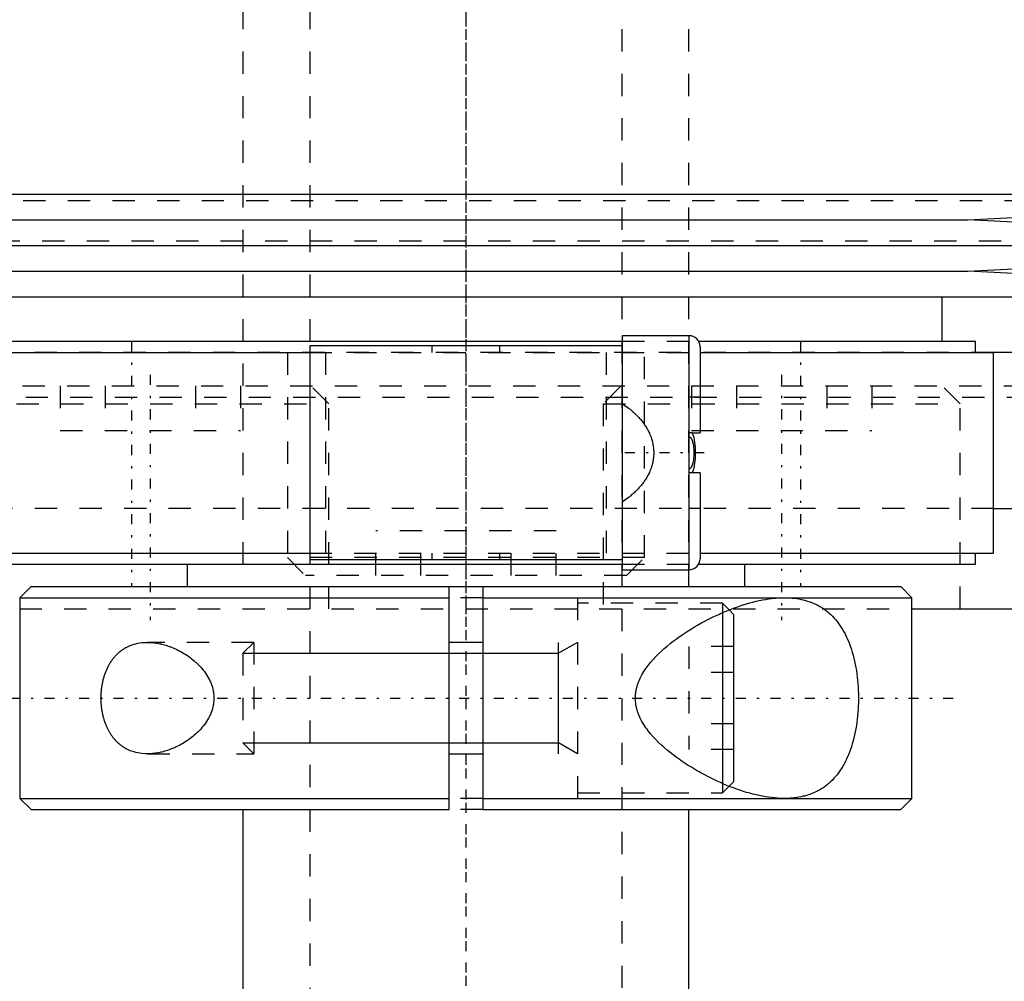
# Model space of a CAD drawing. Extents: x -90 to 90, y -1 to 976.
# Tile 4 of 12: x -20 to 24, y 288 to 331. Entities that reach past the tile are written whole.
import ezdxf

# ---------------------------------------------------------------- set-up
doc = ezdxf.new("R2010")
doc.units = 0
doc.linetypes.add('CENTER', pattern=[1.5, 0.45, -0.5, 0.05, -0.5])
doc.linetypes.add('DASHED', pattern=[2, 1, -1])
for name, color, linetype in [('AM_0', 7, 'CONTINUOUS'), ('AM_10', 7, 'CONTINUOUS'), ('AM_3', 7, 'DASHED'), ('AM_7', 7, 'CENTER')]:
    doc.layers.add(name, color=color, linetype=linetype)

msp = doc.modelspace()

# ---------------------------------------------------------------- linework, layer by layer
at = {"layer": 'AM_0', "color": 7, "linetype": 'CONTINUOUS'}
for p, q in [((-45, 323.6), (45, 323.6)), ((22.5, 322.45), (45, 323.6)), ((-22.5, 322.45), (22.5, 322.45)), ((45, 321.3), (22.5, 322.45)), ((-45, 321.3), (45, 321.3)), ((22.5, 320.15), (45, 321.3)), ((-22.5, 320.15), (22.5, 320.15)), ((45, 319), (22.5, 320.15)), ((-45, 319), (45, 319)), ((21.35, 317), (21.35, 319)), ((10, 317.25), (7, 317.25)), ((7, 317.25), (7, 306.75)), ((10, 317.25), (10, 306.75)), ((-22.85, 317), (7.005, 317)), ((-7, 316.8), (-7, 307.2)), ((7, 316.8), (-7, 316.8)), ((10.44, 317), (22.85, 317)), ((10.5, 316.75), (10.5, 312.9)), ((22.85, 316.5), (22.85, 317)), ((-23.65, 316.5), (-7.008, 316.5)), ((10.504, 316.5), (23.65, 316.5)), ((23.65, 307.5), (23.65, 316.5)), ((52, 316.5), (23.65, 316.5)), ((10.147, 312.9), (10.5, 312.9)), ((10.5, 311.1), (10.147, 311.1)), ((10.5, 311.1), (10.5, 307.25)), ((23.669, 309.5), (33.1, 309.5)), ((-23.65, 307.5), (-7.008, 307.5)), ((10.504, 307.5), (23.65, 307.5)), ((22.85, 307), (22.85, 307.5)), ((-22.85, 307), (7.005, 307)), ((-12.5, 307), (-12.5, 306)), ((7, 307.2), (-7, 307.2)), ((10.44, 307), (22.85, 307)), ((12.5, 306), (12.5, 307)), ((7, 306.75), (10, 306.75)), ((-19.5, 306), (-20, 305.5)), ((-19.5, 306), (-0.75, 306)), ((-0.75, 306), (0.75, 306)), ((-0.75, 296), (-0.75, 306)), ((0.75, 306), (19.5, 306)), ((0.75, 306), (0.75, 296)), ((20, 305.5), (19.5, 306)), ((-20, 305.5), (-20, 296.5)), ((-20, 305.5), (-0.75, 305.5)), ((0.75, 305.5), (20, 305.5)), ((20, 296.5), (20, 305.5)), ((11.5, 304.83), (11.5, 297.17)), ((12, 304.75), (11.797, 304.953)), ((12, 304.75), (12, 297.25)), ((20.023, 305), (79.5, 305)), ((0.75, 303.5), (-0.75, 303.5)), ((-0.75, 298.5), (0.75, 298.5)), ((11.797, 297.047), (12, 297.25)), ((-20, 296.5), (-19.5, 296)), ((-20, 296.5), (-0.75, 296.5)), ((0.75, 296.5), (20, 296.5)), ((19.5, 296), (20, 296.5)), ((-19.5, 296), (-0.75, 296)), ((-10, 296), (-10, 266)), ((0.75, 296), (19.5, 296)), ((10, 266), (10, 296))]:
    msp.add_line(p, q, dxfattribs=at)
for points in [[(10.147, 311.1, 0), (10.151, 311.108, 0), (10.159, 311.123, 0), (10.166, 311.139, 0), (10.17, 311.147, 0), (10.174, 311.155, 0), (10.18, 311.171, 0), (10.187, 311.187, 0), (10.193, 311.202, 0), (10.198, 311.217, 0), (10.203, 311.233, 0), (10.206, 311.24, 0), (10.208, 311.248, 0), (10.213, 311.264, 0), (10.218, 311.28, 0), (10.233, 311.336, 0), (10.244, 311.385, 0), (10.254, 311.436, 0), (10.27, 311.539, 0), (10.283, 311.643, 0), (10.292, 311.748, 0), (10.297, 311.851, 0), (10.3, 311.951, 0), (10.3, 312, 0), (10.3, 312.049, 0), (10.297, 312.149, 0), (10.292, 312.252, 0), (10.283, 312.357, 0), (10.27, 312.461, 0), (10.254, 312.564, 0), (10.244, 312.615, 0), (10.233, 312.664, 0), (10.218, 312.72, 0), (10.213, 312.736, 0), (10.208, 312.752, 0), (10.206, 312.76, 0), (10.203, 312.767, 0), (10.198, 312.783, 0), (10.193, 312.798, 0), (10.187, 312.813, 0), (10.18, 312.829, 0), (10.174, 312.845, 0), (10.17, 312.853, 0), (10.166, 312.861, 0), (10.159, 312.877, 0), (10.151, 312.892, 0), (10.147, 312.9, 0)], [(14.283, 296.5, 0), (14.22, 296.5, 0), (14.093, 296.504, 0), (13.964, 296.511, 0), (13.899, 296.516, 0), (13.834, 296.522, 0), (13.701, 296.536, 0), (13.566, 296.554, 0), (13.43, 296.575, 0), (13.292, 296.6, 0), (13.153, 296.628, 0), (13.082, 296.644, 0), (13.012, 296.66, 0), (12.87, 296.695, 0), (12.727, 296.733, 0), (12.583, 296.774, 0), (12.438, 296.818, 0), (12.292, 296.866, 0), (12.219, 296.89, 0), (12.146, 296.916, 0), (11.999, 296.969, 0), (11.851, 297.026, 0), (11.778, 297.055, 0), (11.704, 297.084, 0), (11.556, 297.146, 0), (11.409, 297.21, 0), (11.335, 297.244, 0), (11.261, 297.277, 0), (11.114, 297.347, 0), (10.968, 297.418, 0), (10.822, 297.493, 0), (10.677, 297.569, 0), (10.533, 297.647, 0), (10.461, 297.688, 0), (10.39, 297.728, 0), (10.248, 297.811, 0), (10.108, 297.896, 0), (9.969, 297.982, 0), (9.832, 298.071, 0), (9.697, 298.162, 0), (9.63, 298.208, 0), (9.563, 298.255, 0), (9.428, 298.352, 0), (9.293, 298.453, 0), (9.158, 298.558, 0), (9.025, 298.667, 0), (8.893, 298.78, 0), (8.828, 298.838, 0), (8.763, 298.896, 0), (8.636, 299.016, 0), (8.513, 299.14, 0), (8.395, 299.267, 0), (8.281, 299.398, 0), (8.173, 299.532, 0), (8.122, 299.6, 0), (8.072, 299.669, 0), (7.978, 299.81, 0), (7.892, 299.955, 0), (7.816, 300.103, 0), (7.775, 300.191, 0), (7.764, 300.217, 0), (7.754, 300.242, 0), (7.749, 300.255, 0), (7.744, 300.268, 0), (7.734, 300.294, 0), (7.724, 300.32, 0), (7.715, 300.346, 0), (7.706, 300.372, 0), (7.697, 300.399, 0), (7.693, 300.412, 0), (7.688, 300.425, 0), (7.68, 300.452, 0), (7.673, 300.479, 0), (7.669, 300.492, 0), (7.665, 300.506, 0), (7.658, 300.533, 0), (7.652, 300.56, 0), (7.649, 300.573, 0), (7.645, 300.587, 0), (7.64, 300.614, 0), (7.634, 300.642, 0), (7.629, 300.67, 0), (7.624, 300.698, 0), (7.62, 300.726, 0), (7.618, 300.74, 0), (7.616, 300.754, 0), (7.612, 300.782, 0), (7.609, 300.811, 0), (7.606, 300.839, 0), (7.604, 300.868, 0), (7.602, 300.897, 0), (7.601, 300.912, 0), (7.601, 300.926, 0), (7.6, 300.956, 0), (7.599, 300.985, 0), (7.599, 301, 0), (7.599, 301.015, 0), (7.6, 301.044, 0), (7.601, 301.074, 0), (7.601, 301.088, 0), (7.602, 301.103, 0), (7.604, 301.132, 0), (7.606, 301.161, 0), (7.609, 301.189, 0), (7.612, 301.218, 0), (7.616, 301.246, 0), (7.618, 301.26, 0), (7.62, 301.274, 0), (7.624, 301.302, 0), (7.629, 301.33, 0), (7.634, 301.358, 0), (7.64, 301.386, 0), (7.645, 301.413, 0), (7.649, 301.427, 0), (7.652, 301.44, 0), (7.658, 301.467, 0), (7.665, 301.494, 0), (7.669, 301.508, 0), (7.673, 301.521, 0), (7.68, 301.548, 0), (7.688, 301.575, 0), (7.693, 301.588, 0), (7.697, 301.601, 0), (7.706, 301.628, 0), (7.715, 301.654, 0), (7.724, 301.68, 0), (7.734, 301.706, 0), (7.744, 301.732, 0), (7.749, 301.745, 0), (7.754, 301.758, 0), (7.764, 301.783, 0), (7.775, 301.809, 0), (7.816, 301.897, 0), (7.892, 302.045, 0), (7.978, 302.19, 0), (8.072, 302.331, 0), (8.122, 302.4, 0), (8.173, 302.468, 0), (8.281, 302.602, 0), (8.395, 302.733, 0), (8.513, 302.86, 0), (8.636, 302.984, 0), (8.763, 303.104, 0), (8.828, 303.162, 0), (8.893, 303.22, 0), (9.025, 303.333, 0), (9.158, 303.442, 0), (9.293, 303.547, 0), (9.428, 303.648, 0), (9.563, 303.745, 0), (9.63, 303.792, 0), (9.697, 303.838, 0), (9.832, 303.929, 0), (9.969, 304.018, 0), (10.108, 304.104, 0), (10.248, 304.189, 0), (10.39, 304.272, 0), (10.461, 304.312, 0), (10.533, 304.353, 0), (10.677, 304.431, 0), (10.822, 304.507, 0), (10.968, 304.582, 0), (11.114, 304.653, 0), (11.261, 304.723, 0), (11.335, 304.756, 0), (11.409, 304.79, 0), (11.556, 304.854, 0), (11.704, 304.916, 0), (11.778, 304.945, 0), (11.851, 304.974, 0), (11.999, 305.031, 0), (12.146, 305.084, 0), (12.219, 305.11, 0), (12.292, 305.134, 0), (12.438, 305.182, 0), (12.583, 305.226, 0), (12.727, 305.267, 0), (12.87, 305.305, 0), (13.012, 305.34, 0), (13.082, 305.356, 0), (13.153, 305.372, 0), (13.292, 305.4, 0), (13.43, 305.425, 0), (13.566, 305.446, 0), (13.701, 305.464, 0), (13.834, 305.478, 0), (13.899, 305.484, 0), (13.964, 305.489, 0), (14.093, 305.496, 0), (14.22, 305.5, 0), (14.283, 305.5, 0)], [(14.283, 305.5, 0), (14.333, 305.5, 0), (14.433, 305.497, 0), (14.533, 305.492, 0), (14.583, 305.489, 0), (14.634, 305.485, 0), (14.734, 305.475, 0), (14.833, 305.462, 0), (14.933, 305.446, 0), (15.031, 305.427, 0), (15.129, 305.405, 0), (15.178, 305.393, 0), (15.226, 305.38, 0), (15.322, 305.352, 0), (15.417, 305.32, 0), (15.511, 305.285, 0), (15.603, 305.247, 0), (15.694, 305.205, 0), (15.739, 305.183, 0), (15.783, 305.16, 0), (15.871, 305.111, 0), (15.957, 305.059, 0), (15.999, 305.032, 0), (16.041, 305.003, 0), (16.123, 304.944, 0), (16.204, 304.882, 0), (16.243, 304.849, 0), (16.282, 304.816, 0), (16.358, 304.746, 0), (16.432, 304.674, 0), (16.504, 304.597, 0), (16.574, 304.518, 0), (16.641, 304.436, 0), (16.674, 304.393, 0), (16.706, 304.35, 0), (16.769, 304.261, 0), (16.83, 304.17, 0), (16.888, 304.075, 0), (16.944, 303.978, 0), (16.998, 303.876, 0), (17.024, 303.824, 0), (17.051, 303.77, 0), (17.101, 303.66, 0), (17.15, 303.546, 0), (17.197, 303.428, 0), (17.241, 303.306, 0), (17.283, 303.181, 0), (17.304, 303.117, 0), (17.323, 303.053, 0), (17.36, 302.922, 0), (17.395, 302.788, 0), (17.427, 302.652, 0), (17.456, 302.513, 0), (17.482, 302.373, 0), (17.494, 302.302, 0), (17.506, 302.231, 0), (17.527, 302.087, 0), (17.545, 301.943, 0), (17.561, 301.797, 0), (17.574, 301.652, 0), (17.584, 301.506, 0), (17.588, 301.433, 0), (17.592, 301.36, 0), (17.597, 301.215, 0), (17.599, 301.072, 0), (17.6, 301, 0), (17.599, 300.928, 0), (17.597, 300.785, 0), (17.592, 300.64, 0), (17.588, 300.567, 0), (17.584, 300.494, 0), (17.574, 300.348, 0), (17.561, 300.203, 0), (17.545, 300.057, 0), (17.527, 299.913, 0), (17.506, 299.769, 0), (17.494, 299.698, 0), (17.482, 299.627, 0), (17.456, 299.487, 0), (17.427, 299.348, 0), (17.395, 299.212, 0), (17.36, 299.078, 0), (17.323, 298.947, 0), (17.304, 298.883, 0), (17.283, 298.819, 0), (17.241, 298.694, 0), (17.197, 298.572, 0), (17.15, 298.454, 0), (17.101, 298.34, 0), (17.051, 298.23, 0), (17.024, 298.176, 0), (16.998, 298.124, 0), (16.944, 298.022, 0), (16.888, 297.925, 0), (16.83, 297.83, 0), (16.769, 297.739, 0), (16.706, 297.65, 0), (16.674, 297.607, 0), (16.641, 297.564, 0), (16.574, 297.482, 0), (16.504, 297.403, 0), (16.432, 297.326, 0), (16.358, 297.254, 0), (16.282, 297.184, 0), (16.243, 297.151, 0), (16.204, 297.118, 0), (16.123, 297.056, 0), (16.041, 296.997, 0), (15.999, 296.968, 0), (15.957, 296.941, 0), (15.871, 296.889, 0), (15.783, 296.84, 0), (15.739, 296.817, 0), (15.694, 296.795, 0), (15.603, 296.753, 0), (15.511, 296.715, 0), (15.417, 296.68, 0), (15.322, 296.648, 0), (15.226, 296.62, 0), (15.178, 296.607, 0), (15.129, 296.595, 0), (15.031, 296.573, 0), (14.933, 296.554, 0), (14.833, 296.538, 0), (14.734, 296.525, 0), (14.634, 296.515, 0), (14.583, 296.511, 0), (14.533, 296.508, 0), (14.433, 296.503, 0), (14.333, 296.5, 0), (14.283, 296.5, 0)], [(-16.363, 301, 0), (-16.363, 301.02, 0), (-16.363, 301.061, 0), (-16.362, 301.102, 0), (-16.361, 301.122, 0), (-16.36, 301.143, 0), (-16.358, 301.184, 0), (-16.356, 301.225, 0), (-16.353, 301.266, 0), (-16.35, 301.308, 0), (-16.346, 301.349, 0), (-16.344, 301.369, 0), (-16.342, 301.39, 0), (-16.337, 301.431, 0), (-16.331, 301.472, 0), (-16.326, 301.513, 0), (-16.319, 301.554, 0), (-16.312, 301.595, 0), (-16.309, 301.615, 0), (-16.305, 301.635, 0), (-16.297, 301.676, 0), (-16.289, 301.716, 0), (-16.285, 301.736, 0), (-16.28, 301.756, 0), (-16.271, 301.795, 0), (-16.261, 301.835, 0), (-16.256, 301.854, 0), (-16.251, 301.874, 0), (-16.241, 301.912, 0), (-16.229, 301.951, 0), (-16.218, 301.989, 0), (-16.206, 302.026, 0), (-16.194, 302.063, 0), (-16.187, 302.082, 0), (-16.181, 302.1, 0), (-16.168, 302.137, 0), (-16.154, 302.173, 0), (-16.14, 302.208, 0), (-16.125, 302.243, 0), (-16.111, 302.278, 0), (-16.103, 302.295, 0), (-16.095, 302.312, 0), (-16.08, 302.345, 0), (-16.064, 302.378, 0), (-16.048, 302.411, 0), (-16.031, 302.443, 0), (-16.014, 302.474, 0), (-16.006, 302.489, 0), (-15.997, 302.505, 0), (-15.98, 302.535, 0), (-15.962, 302.564, 0), (-15.945, 302.593, 0), (-15.927, 302.622, 0), (-15.908, 302.649, 0), (-15.899, 302.663, 0), (-15.89, 302.676, 0), (-15.871, 302.703, 0), (-15.852, 302.729, 0), (-15.833, 302.755, 0), (-15.813, 302.78, 0), (-15.793, 302.805, 0), (-15.783, 302.818, 0), (-15.773, 302.83, 0), (-15.752, 302.854, 0), (-15.731, 302.878, 0), (-15.721, 302.89, 0), (-15.71, 302.901, 0), (-15.689, 302.924, 0), (-15.667, 302.947, 0), (-15.656, 302.958, 0), (-15.645, 302.969, 0), (-15.622, 302.991, 0), (-15.6, 303.012, 0), (-15.577, 303.033, 0), (-15.553, 303.053, 0), (-15.53, 303.073, 0), (-15.518, 303.083, 0), (-15.506, 303.092, 0), (-15.482, 303.111, 0), (-15.458, 303.13, 0), (-15.433, 303.148, 0), (-15.408, 303.166, 0), (-15.383, 303.183, 0), (-15.37, 303.191, 0), (-15.358, 303.2, 0), (-15.332, 303.216, 0), (-15.307, 303.231, 0), (-15.281, 303.247, 0), (-15.254, 303.262, 0), (-15.228, 303.276, 0), (-15.215, 303.283, 0), (-15.202, 303.29, 0), (-15.175, 303.303, 0), (-15.148, 303.316, 0), (-15.053, 303.358, 0), (-14.885, 303.416, 0), (-14.8, 303.439, 0), (-14.714, 303.458, 0), (-14.541, 303.486, 0), (-14.368, 303.498, 0), (-14.283, 303.5, 0)], [(-14.283, 303.5, 0), (-14.251, 303.5, 0), (-14.188, 303.498, 0), (-14.123, 303.495, 0), (-14.091, 303.492, 0), (-14.058, 303.49, 0), (-13.992, 303.483, 0), (-13.925, 303.475, 0), (-13.858, 303.464, 0), (-13.79, 303.452, 0), (-13.722, 303.439, 0), (-13.688, 303.431, 0), (-13.653, 303.423, 0), (-13.585, 303.406, 0), (-13.515, 303.387, 0), (-13.446, 303.367, 0), (-13.377, 303.344, 0), (-13.307, 303.32, 0), (-13.272, 303.308, 0), (-13.237, 303.295, 0), (-13.168, 303.267, 0), (-13.099, 303.238, 0), (-13.064, 303.223, 0), (-13.029, 303.207, 0), (-12.96, 303.175, 0), (-12.892, 303.141, 0), (-12.858, 303.124, 0), (-12.824, 303.106, 0), (-12.756, 303.069, 0), (-12.689, 303.03, 0), (-12.623, 302.99, 0), (-12.557, 302.948, 0), (-12.492, 302.905, 0), (-12.46, 302.883, 0), (-12.428, 302.86, 0), (-12.364, 302.814, 0), (-12.302, 302.767, 0), (-12.241, 302.718, 0), (-12.181, 302.668, 0), (-12.122, 302.616, 0), (-12.093, 302.59, 0), (-12.064, 302.563, 0), (-12.006, 302.506, 0), (-11.949, 302.448, 0), (-11.892, 302.387, 0), (-11.837, 302.323, 0), (-11.782, 302.257, 0), (-11.756, 302.223, 0), (-11.73, 302.189, 0), (-11.679, 302.118, 0), (-11.63, 302.046, 0), (-11.584, 301.971, 0), (-11.541, 301.894, 0), (-11.5, 301.816, 0), (-11.481, 301.776, 0), (-11.462, 301.735, 0), (-11.428, 301.653, 0), (-11.398, 301.57, 0), (-11.372, 301.485, 0), (-11.349, 301.399, 0), (-11.331, 301.311, 0), (-11.324, 301.267, 0), (-11.317, 301.223, 0), (-11.308, 301.134, 0), (-11.303, 301.045, 0), (-11.303, 301, 0), (-11.303, 300.955, 0), (-11.308, 300.866, 0), (-11.317, 300.777, 0), (-11.324, 300.733, 0), (-11.331, 300.689, 0), (-11.349, 300.601, 0), (-11.372, 300.515, 0), (-11.398, 300.43, 0), (-11.428, 300.347, 0), (-11.462, 300.265, 0), (-11.481, 300.224, 0), (-11.5, 300.184, 0), (-11.541, 300.106, 0), (-11.584, 300.029, 0), (-11.63, 299.954, 0), (-11.679, 299.882, 0), (-11.73, 299.811, 0), (-11.756, 299.777, 0), (-11.782, 299.743, 0), (-11.837, 299.677, 0), (-11.892, 299.613, 0), (-11.949, 299.552, 0), (-12.006, 299.494, 0), (-12.064, 299.437, 0), (-12.093, 299.41, 0), (-12.122, 299.384, 0), (-12.181, 299.332, 0), (-12.241, 299.282, 0), (-12.302, 299.233, 0), (-12.364, 299.186, 0), (-12.428, 299.14, 0), (-12.46, 299.117, 0), (-12.492, 299.095, 0), (-12.557, 299.052, 0), (-12.623, 299.01, 0), (-12.689, 298.97, 0), (-12.756, 298.931, 0), (-12.824, 298.894, 0), (-12.858, 298.876, 0), (-12.892, 298.859, 0), (-12.96, 298.825, 0), (-13.029, 298.793, 0), (-13.064, 298.777, 0), (-13.099, 298.762, 0), (-13.168, 298.733, 0), (-13.237, 298.705, 0), (-13.272, 298.692, 0), (-13.307, 298.68, 0), (-13.377, 298.656, 0), (-13.446, 298.633, 0), (-13.515, 298.613, 0), (-13.585, 298.594, 0), (-13.653, 298.577, 0), (-13.688, 298.569, 0), (-13.722, 298.561, 0), (-13.79, 298.548, 0), (-13.858, 298.536, 0), (-13.925, 298.525, 0), (-13.992, 298.517, 0), (-14.058, 298.51, 0), (-14.091, 298.508, 0), (-14.123, 298.505, 0), (-14.188, 298.502, 0), (-14.251, 298.5, 0), (-14.283, 298.5, 0)], [(-14.283, 298.5, 0), (-14.368, 298.502, 0), (-14.541, 298.514, 0), (-14.714, 298.542, 0), (-14.8, 298.561, 0), (-14.885, 298.584, 0), (-15.053, 298.642, 0), (-15.148, 298.684, 0), (-15.175, 298.697, 0), (-15.202, 298.71, 0), (-15.215, 298.717, 0), (-15.228, 298.724, 0), (-15.254, 298.738, 0), (-15.281, 298.753, 0), (-15.307, 298.769, 0), (-15.332, 298.784, 0), (-15.358, 298.8, 0), (-15.37, 298.809, 0), (-15.383, 298.817, 0), (-15.408, 298.834, 0), (-15.433, 298.852, 0), (-15.458, 298.87, 0), (-15.482, 298.889, 0), (-15.506, 298.908, 0), (-15.518, 298.917, 0), (-15.53, 298.927, 0), (-15.553, 298.947, 0), (-15.577, 298.967, 0), (-15.6, 298.988, 0), (-15.622, 299.009, 0), (-15.645, 299.031, 0), (-15.656, 299.042, 0), (-15.667, 299.053, 0), (-15.689, 299.076, 0), (-15.71, 299.099, 0), (-15.721, 299.11, 0), (-15.731, 299.122, 0), (-15.752, 299.146, 0), (-15.773, 299.17, 0), (-15.783, 299.182, 0), (-15.793, 299.195, 0), (-15.813, 299.22, 0), (-15.833, 299.245, 0), (-15.852, 299.271, 0), (-15.871, 299.297, 0), (-15.89, 299.324, 0), (-15.899, 299.337, 0), (-15.908, 299.351, 0), (-15.927, 299.378, 0), (-15.945, 299.407, 0), (-15.962, 299.436, 0), (-15.98, 299.465, 0), (-15.997, 299.495, 0), (-16.006, 299.511, 0), (-16.014, 299.526, 0), (-16.031, 299.557, 0), (-16.048, 299.589, 0), (-16.064, 299.622, 0), (-16.08, 299.655, 0), (-16.095, 299.688, 0), (-16.103, 299.705, 0), (-16.111, 299.722, 0), (-16.125, 299.757, 0), (-16.14, 299.792, 0), (-16.154, 299.827, 0), (-16.168, 299.863, 0), (-16.181, 299.9, 0), (-16.187, 299.918, 0), (-16.194, 299.937, 0), (-16.206, 299.974, 0), (-16.218, 300.011, 0), (-16.229, 300.049, 0), (-16.241, 300.088, 0), (-16.251, 300.126, 0), (-16.256, 300.146, 0), (-16.261, 300.165, 0), (-16.271, 300.205, 0), (-16.28, 300.244, 0), (-16.285, 300.264, 0), (-16.289, 300.284, 0), (-16.297, 300.324, 0), (-16.305, 300.365, 0), (-16.309, 300.385, 0), (-16.312, 300.405, 0), (-16.319, 300.446, 0), (-16.326, 300.487, 0), (-16.331, 300.528, 0), (-16.337, 300.569, 0), (-16.342, 300.61, 0), (-16.344, 300.631, 0), (-16.346, 300.651, 0), (-16.35, 300.692, 0), (-16.353, 300.734, 0), (-16.356, 300.775, 0), (-16.358, 300.816, 0), (-16.36, 300.857, 0), (-16.361, 300.878, 0), (-16.362, 300.898, 0), (-16.363, 300.939, 0), (-16.363, 300.98, 0), (-16.363, 301, 0)]]:
    msp.add_polyline3d(points, dxfattribs=at)
for centre, start, end in [((10, 316.75), 0, 90), ((10, 307.25), 270, 0)]:
    msp.add_arc(centre, 0.5, start, end, dxfattribs=at)
at = {"layer": 'AM_10', "color": 7, "linetype": 'CONTINUOUS'}
for p, q in [((4.15, 298.5), (4.15, 303.5)), ((5, 303.5), (4.15, 303.01)), ((-10, 303.01), (4.15, 303.01)), ((-10, 298.99), (4.15, 298.99)), ((5, 298.5), (4.15, 298.99))]:
    msp.add_line(p, q, dxfattribs=at)
at = {"layer": 'AM_3', "color": 6, "linetype": 'DASHED'}
for p, q in [((-7, 942), (-7, 266)), ((7, 266), (7, 942)), ((-10, 930), (-10, 306)), ((10, 306), (10, 930)), ((35.15, 323.3), (-35.15, 323.3)), ((-45, 321.5), (45, 321.5)), ((-45, 321.5), (45, 321.5)), ((-1.511, 316.5), (-1.511, 316.8)), ((1.511, 316.8), (1.511, 316.5)), ((7.005, 317), (10.44, 317)), ((23.65, 316.5), (-27.027, 316.5)), ((-8, 316.5), (-8, 307.3)), ((-7.008, 316.5), (10.504, 316.5)), ((-6.284, 307.5), (-6.284, 316.5)), ((6.284, 316.5), (6.284, 307.5)), ((8, 307.3), (8, 316.5)), ((-39.88, 315), (39.88, 315)), ((-18.197, 315), (-18.197, 313)), ((-16.176, 315), (-16.176, 313)), ((-12.134, 315), (-12.134, 313)), ((-10.114, 315), (-10.114, 313)), ((-6.155, 314.2), (-6.955, 315)), ((6.955, 315), (6.155, 314.2)), ((10.114, 315), (10.114, 313)), ((12.134, 315), (12.134, 313)), ((16.176, 315), (16.176, 313)), ((18.197, 315), (18.197, 313)), ((22.155, 314.2), (21.355, 315)), ((-39.743, 314.5), (39.743, 314.5)), ((10.5, 314.5), (10, 314.5)), ((-22.155, 314.2), (-6.155, 314.2)), ((-6.155, 305), (-6.155, 314.2)), ((6.155, 314.2), (6.155, 305)), ((6.155, 314.2), (22.155, 314.2)), ((22.155, 305), (22.155, 314.2)), ((-18.197, 313), (-10.114, 313)), ((10.147, 312.9), (10, 312.9)), ((10.114, 313), (18.197, 313)), ((10.147, 311.1), (10, 311.1)), ((23.669, 309.5), (-23.669, 309.5)), ((10.5, 309.5), (10, 309.5)), ((-4.041, 306.5), (-4.041, 308.5)), ((4.041, 308.5), (-4.041, 308.5)), ((-2.021, 306.5), (-2.021, 308.5)), ((2.021, 306.5), (2.021, 308.5)), ((4.041, 306.5), (4.041, 308.5)), ((-7.008, 307.5), (10.504, 307.5)), ((-1.511, 307.2), (-1.511, 307.5)), ((1.511, 307.5), (1.511, 307.2)), ((-8, 307.3), (-7.2, 306.5)), ((8, 307.3), (-8, 307.3)), ((7.005, 307), (10.44, 307)), ((7.2, 306.5), (8, 307.3)), ((7.2, 306.5), (-7.2, 306.5)), ((0.75, 305.5), (-0.75, 305.5)), ((5, 305.5), (5, 296.5)), ((11.5, 305.25), (5, 305.25)), ((11.797, 304.953), (11.5, 305.25)), ((11.5, 305.25), (11.5, 304.83)), ((-20.023, 305), (20.023, 305)), ((-9.51, 303.5), (-14.283, 303.5)), ((-9.51, 303.5), (-10, 303.01)), ((-9.51, 303.5), (-9.51, 298.5)), ((-10, 303.01), (-10, 298.99)), ((12, 303.309), (10, 303.309)), ((10, 303.309), (10, 298.691)), ((12, 302.155), (10, 302.155)), ((12, 299.845), (10, 299.845)), ((-10, 298.99), (-9.51, 298.5)), ((-14.283, 298.5), (-9.51, 298.5)), ((12, 298.691), (10, 298.691)), ((11.5, 297.17), (11.5, 296.75)), ((5, 296.75), (11.5, 296.75)), ((11.5, 296.75), (11.797, 297.047)), ((0.75, 296.5), (-0.75, 296.5)), ((0.75, 296), (-0.75, 296))]:
    msp.add_line(p, q, dxfattribs=at)
for points in [[(7, 314.215, 0), (7.127, 314.128, 0), (7.271, 314.021, 0), (7.312, 313.989, 0), (7.352, 313.957, 0), (7.371, 313.941, 0), (7.391, 313.924, 0), (7.43, 313.892, 0), (7.468, 313.858, 0), (7.506, 313.824, 0), (7.543, 313.79, 0), (7.58, 313.756, 0), (7.598, 313.738, 0), (7.616, 313.721, 0), (7.652, 313.685, 0), (7.687, 313.65, 0), (7.704, 313.632, 0), (7.721, 313.613, 0), (7.755, 313.577, 0), (7.788, 313.54, 0), (7.804, 313.521, 0), (7.82, 313.502, 0), (7.852, 313.465, 0), (7.883, 313.427, 0), (7.913, 313.388, 0), (7.943, 313.349, 0), (7.971, 313.31, 0), (7.985, 313.29, 0), (7.999, 313.271, 0), (8.027, 313.231, 0), (8.053, 313.19, 0), (8.08, 313.147, 0), (8.106, 313.104, 0), (8.131, 313.061, 0), (8.144, 313.038, 0), (8.156, 313.016, 0), (8.18, 312.97, 0), (8.203, 312.924, 0), (8.225, 312.877, 0), (8.246, 312.829, 0), (8.266, 312.781, 0), (8.276, 312.756, 0), (8.285, 312.732, 0), (8.303, 312.682, 0), (8.32, 312.633, 0), (8.335, 312.582, 0), (8.35, 312.532, 0), (8.363, 312.481, 0), (8.369, 312.456, 0), (8.374, 312.43, 0), (8.385, 312.379, 0), (8.394, 312.328, 0), (8.402, 312.277, 0), (8.408, 312.226, 0), (8.413, 312.175, 0), (8.415, 312.15, 0), (8.417, 312.125, 0), (8.42, 312.074, 0), (8.421, 312.025, 0), (8.421, 312, 0), (8.421, 311.975, 0), (8.42, 311.926, 0), (8.417, 311.875, 0), (8.415, 311.85, 0), (8.413, 311.825, 0), (8.408, 311.774, 0), (8.402, 311.723, 0), (8.394, 311.672, 0), (8.385, 311.621, 0), (8.374, 311.57, 0), (8.369, 311.544, 0), (8.363, 311.519, 0), (8.35, 311.468, 0), (8.335, 311.418, 0), (8.32, 311.367, 0), (8.303, 311.318, 0), (8.285, 311.268, 0), (8.276, 311.244, 0), (8.266, 311.219, 0), (8.246, 311.171, 0), (8.225, 311.123, 0), (8.203, 311.076, 0), (8.18, 311.03, 0), (8.156, 310.984, 0), (8.144, 310.962, 0), (8.131, 310.939, 0), (8.106, 310.896, 0), (8.08, 310.853, 0), (8.053, 310.81, 0), (8.027, 310.769, 0), (7.999, 310.729, 0), (7.985, 310.71, 0), (7.971, 310.69, 0), (7.943, 310.651, 0), (7.913, 310.612, 0), (7.883, 310.573, 0), (7.852, 310.535, 0), (7.82, 310.498, 0), (7.804, 310.479, 0), (7.788, 310.46, 0), (7.755, 310.423, 0), (7.721, 310.387, 0), (7.704, 310.368, 0), (7.687, 310.35, 0), (7.652, 310.315, 0), (7.616, 310.279, 0), (7.598, 310.262, 0), (7.58, 310.244, 0), (7.543, 310.21, 0), (7.506, 310.176, 0), (7.468, 310.142, 0), (7.43, 310.108, 0), (7.391, 310.076, 0), (7.371, 310.059, 0), (7.352, 310.043, 0), (7.312, 310.011, 0), (7.271, 309.979, 0), (7.127, 309.872, 0), (7, 309.785, 0)], [(10, 312.723, 0), (10.001, 312.723, 0), (10.004, 312.723, 0), (10.006, 312.723, 0), (10.007, 312.722, 0), (10.008, 312.722, 0), (10.011, 312.722, 0), (10.013, 312.722, 0), (10.016, 312.721, 0), (10.018, 312.72, 0), (10.02, 312.72, 0), (10.022, 312.719, 0), (10.023, 312.719, 0), (10.025, 312.718, 0), (10.028, 312.717, 0), (10.03, 312.716, 0), (10.032, 312.715, 0), (10.034, 312.714, 0), (10.035, 312.714, 0), (10.036, 312.713, 0), (10.038, 312.712, 0), (10.04, 312.711, 0), (10.041, 312.71, 0), (10.042, 312.71, 0), (10.044, 312.708, 0), (10.046, 312.707, 0), (10.047, 312.706, 0), (10.048, 312.706, 0), (10.05, 312.704, 0), (10.052, 312.703, 0), (10.054, 312.701, 0), (10.056, 312.699, 0), (10.058, 312.698, 0), (10.059, 312.697, 0), (10.06, 312.696, 0), (10.062, 312.694, 0), (10.064, 312.693, 0), (10.065, 312.691, 0), (10.067, 312.689, 0), (10.069, 312.687, 0), (10.07, 312.686, 0), (10.071, 312.686, 0), (10.072, 312.684, 0), (10.074, 312.682, 0), (10.079, 312.675, 0), (10.088, 312.664, 0), (10.096, 312.652, 0), (10.1, 312.646, 0), (10.104, 312.639, 0), (10.111, 312.626, 0), (10.118, 312.613, 0), (10.124, 312.599, 0), (10.13, 312.585, 0), (10.135, 312.572, 0), (10.138, 312.565, 0), (10.14, 312.559, 0), (10.145, 312.545, 0), (10.149, 312.532, 0), (10.152, 312.525, 0), (10.154, 312.519, 0), (10.158, 312.505, 0), (10.162, 312.491, 0), (10.164, 312.484, 0), (10.165, 312.477, 0), (10.169, 312.463, 0), (10.172, 312.449, 0), (10.183, 312.398, 0), (10.198, 312.309, 0), (10.208, 312.219, 0), (10.215, 312.13, 0), (10.218, 312.042, 0), (10.218, 312, 0), (10.218, 311.958, 0), (10.215, 311.87, 0), (10.208, 311.781, 0), (10.198, 311.691, 0), (10.183, 311.602, 0), (10.172, 311.551, 0), (10.169, 311.537, 0), (10.165, 311.523, 0), (10.164, 311.516, 0), (10.162, 311.509, 0), (10.158, 311.495, 0), (10.154, 311.481, 0), (10.152, 311.475, 0), (10.149, 311.468, 0), (10.145, 311.455, 0), (10.14, 311.441, 0), (10.138, 311.435, 0), (10.135, 311.428, 0), (10.13, 311.415, 0), (10.124, 311.401, 0), (10.118, 311.387, 0), (10.111, 311.374, 0), (10.104, 311.361, 0), (10.1, 311.354, 0), (10.096, 311.348, 0), (10.088, 311.336, 0), (10.079, 311.325, 0), (10.074, 311.318, 0), (10.072, 311.316, 0), (10.071, 311.314, 0), (10.07, 311.314, 0), (10.069, 311.313, 0), (10.067, 311.311, 0), (10.065, 311.309, 0), (10.064, 311.307, 0), (10.062, 311.306, 0), (10.06, 311.304, 0), (10.059, 311.303, 0), (10.058, 311.302, 0), (10.056, 311.301, 0), (10.054, 311.299, 0), (10.052, 311.297, 0), (10.05, 311.296, 0), (10.048, 311.294, 0), (10.047, 311.294, 0), (10.046, 311.293, 0), (10.044, 311.292, 0), (10.042, 311.29, 0), (10.041, 311.29, 0), (10.04, 311.289, 0), (10.038, 311.288, 0), (10.036, 311.287, 0), (10.035, 311.286, 0), (10.034, 311.286, 0), (10.032, 311.285, 0), (10.03, 311.284, 0), (10.028, 311.283, 0), (10.025, 311.282, 0), (10.023, 311.281, 0), (10.022, 311.281, 0), (10.02, 311.28, 0), (10.018, 311.28, 0), (10.016, 311.279, 0), (10.013, 311.278, 0), (10.011, 311.278, 0), (10.008, 311.278, 0), (10.007, 311.278, 0), (10.006, 311.277, 0), (10.004, 311.277, 0), (10.001, 311.277, 0), (10, 311.277, 0)]]:
    msp.add_polyline3d(points, dxfattribs=at)
at = {"layer": 'AM_7', "color": 4, "linetype": 'CENTER'}
for p, q in [((0, 975.8), (0, 232.2)), ((0, 337.762), (0, 304.488)), ((0, 336.6), (0, -0.65)), ((0, 321.75), (0, 306)), ((-15, 317), (-15, 306)), ((15, 317), (15, 306)), ((-14.155, 315.5), (-14.155, 304.5)), ((14.155, 315.5), (14.155, 304.5)), ((10.675, 312), (6.825, 312)), ((-22, 301), (22, 301))]:
    msp.add_line(p, q, dxfattribs=at)

doc.saveas('drawing.dxf')
